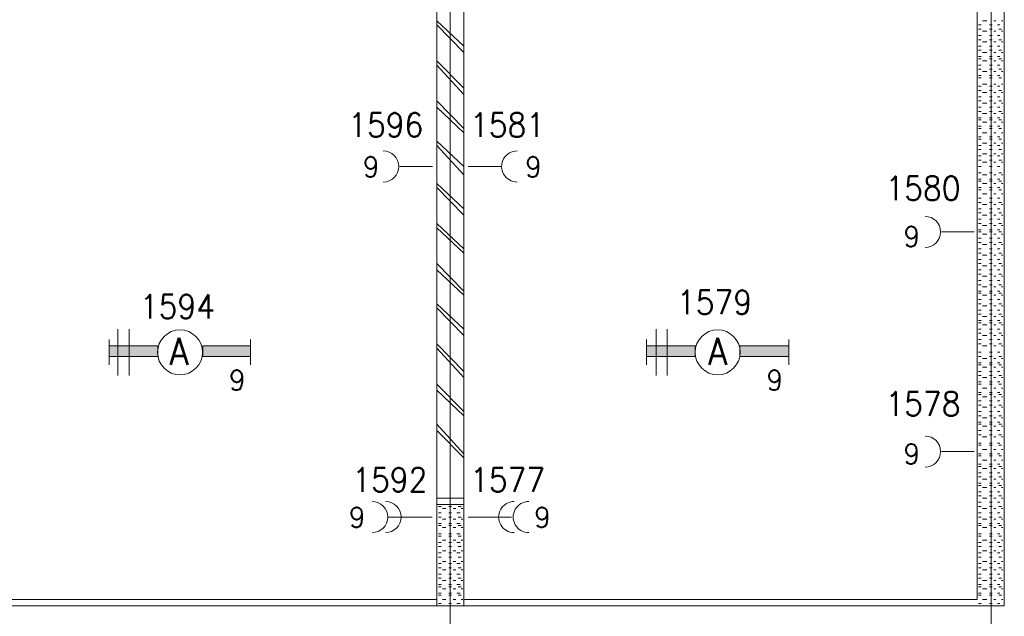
# Model space of a CAD drawing. Header units: metres. Extents: x -167 to -48, y -1901 to -1817.
# Tile 44 of 55: x -70.72 to -63.44, y -1860.23 to -1855.81. Entities that reach past the tile are written whole.
import ezdxf
from ezdxf.enums import TextEntityAlignment as Align

# ---------------------------------------------------------------- set-up
doc = ezdxf.new("R2010")
doc.units = ezdxf.units.M
doc.header["$MEASUREMENT"] = 0
doc.layers.add('Level 1', color=1, linetype='Continuous', lineweight=0)
doc.styles.add('Style-STANDARD', font='STANDARD.shx')

# ---------------------------------------------------------------- blocks, each defined once
blk = doc.blocks.new('FCADE1')
at = {"layer": 'Level 1', "color": 1, "linetype": 'Continuous', "lineweight": 0}
blk.add_circle((0, 0), 1, dxfattribs=at)
blk = doc.blocks.new('FCADE2')
at = {"layer": 'Level 1', "color": 1, "linetype": 'Continuous', "lineweight": 0}
blk.add_circle((0, 0), 1, dxfattribs=at)

msp = doc.modelspace()

# ---------------------------------------------------------------- linework, layer by layer
at = {"layer": 'Level 1', "color": 11, "linetype": 'Continuous', "lineweight": 0}
for p, q in [((-67.5405, -1838.6015), (-67.5405, -1865.3047)), ((-63.5405, -1838.6015), (-63.5405, -1865.3047))]:
    msp.add_line(p, q, dxfattribs=at)
at = {"layer": 'Level 1', "color": 1, "linetype": 'Continuous', "lineweight": 0}
for p, q in [((-67.6382, -1860.1484), (-67.6382, -1852.7578)), ((-67.4389, -1860.1484), (-67.4389, -1852.7578)), ((-63.644, -1860.1015), (-63.644, -1852.7578)), ((-63.4428, -1860.1484), (-63.4428, -1852.7578)), ((-67.4389, -1856.0078), (-67.6382, -1855.8203)), ((-63.603, -1855.8203), (-63.5717, -1855.8203)), ((-63.521, -1855.8203), (-63.5053, -1855.8203)), ((-63.4624, -1855.8203), (-63.4545, -1855.8203)), ((-67.4389, -1856.0547), (-67.6382, -1855.8515)), ((-63.6342, -1855.8515), (-63.6147, -1855.8515)), ((-63.6342, -1855.8828), (-63.6147, -1855.8828)), ((-63.603, -1855.8984), (-63.5717, -1855.8984)), ((-63.5522, -1855.8515), (-63.5327, -1855.8515)), ((-63.5522, -1855.8828), (-63.5327, -1855.8828)), ((-63.521, -1855.8984), (-63.5053, -1855.8984)), ((-63.4936, -1855.8515), (-63.476, -1855.8515)), ((-63.4838, -1855.8828), (-63.4624, -1855.8828)), ((-63.4624, -1855.8984), (-63.4545, -1855.8984)), ((-63.6342, -1855.9296), (-63.6147, -1855.9296)), ((-63.6342, -1855.961), (-63.6147, -1855.961)), ((-63.603, -1855.9766), (-63.5717, -1855.9766)), ((-63.5522, -1855.9296), (-63.5327, -1855.9296)), ((-63.5522, -1855.961), (-63.5327, -1855.961)), ((-63.521, -1855.9766), (-63.5053, -1855.9766)), ((-63.4936, -1855.9296), (-63.476, -1855.9296)), ((-63.4838, -1855.961), (-63.4624, -1855.961)), ((-63.4624, -1855.9766), (-63.4545, -1855.9766)), ((-63.6342, -1856.0078), (-63.6147, -1856.0078)), ((-63.6342, -1856.039), (-63.6147, -1856.039)), ((-63.603, -1856.0547), (-63.5717, -1856.0547)), ((-63.5522, -1856.0078), (-63.5327, -1856.0078)), ((-63.5522, -1856.039), (-63.5327, -1856.039)), ((-63.521, -1856.0547), (-63.5053, -1856.0547)), ((-63.4936, -1856.0078), (-63.476, -1856.0078)), ((-63.4838, -1856.039), (-63.4624, -1856.039)), ((-63.4624, -1856.0547), (-63.4545, -1856.0547)), ((-67.4389, -1856.3203), (-67.6382, -1856.1171)), ((-63.6342, -1856.0859), (-63.6147, -1856.0859)), ((-63.6342, -1856.1015), (-63.6147, -1856.1015)), ((-63.603, -1856.1171), (-63.5717, -1856.1171)), ((-63.5522, -1856.0859), (-63.5327, -1856.0859)), ((-63.5522, -1856.1015), (-63.5327, -1856.1015)), ((-63.521, -1856.1171), (-63.5053, -1856.1171)), ((-63.4936, -1856.0859), (-63.476, -1856.0859)), ((-63.4838, -1856.1015), (-63.4624, -1856.1015)), ((-63.4624, -1856.1171), (-63.4545, -1856.1171)), ((-67.4389, -1856.3671), (-67.6382, -1856.1484)), ((-63.6342, -1856.1484), (-63.6147, -1856.1484)), ((-63.6342, -1856.1797), (-63.6147, -1856.1797)), ((-63.603, -1856.1953), (-63.5717, -1856.1953)), ((-63.5522, -1856.1484), (-63.5327, -1856.1484)), ((-63.5522, -1856.1797), (-63.5327, -1856.1797)), ((-63.521, -1856.1953), (-63.5053, -1856.1953)), ((-63.4936, -1856.1484), (-63.476, -1856.1484)), ((-63.4838, -1856.1797), (-63.4624, -1856.1797)), ((-63.4624, -1856.1953), (-63.4545, -1856.1953)), ((-63.6342, -1856.2266), (-63.6147, -1856.2266)), ((-63.6342, -1856.2422), (-63.6147, -1856.2422)), ((-63.5522, -1856.2266), (-63.5327, -1856.2266)), ((-63.5522, -1856.2422), (-63.5327, -1856.2422)), ((-63.4936, -1856.2266), (-63.476, -1856.2266)), ((-63.4838, -1856.2422), (-63.4624, -1856.2422)), ((-63.6342, -1856.3046), (-63.6147, -1856.3046)), ((-63.6342, -1856.3359), (-63.6147, -1856.3359)), ((-63.603, -1856.289), (-63.5717, -1856.289)), ((-63.603, -1856.3515), (-63.5717, -1856.3515)), ((-63.5522, -1856.3046), (-63.5327, -1856.3046)), ((-63.5522, -1856.3359), (-63.5327, -1856.3359)), ((-63.521, -1856.289), (-63.5053, -1856.289)), ((-63.521, -1856.3515), (-63.5053, -1856.3515)), ((-63.4936, -1856.3046), (-63.476, -1856.3046)), ((-63.4838, -1856.3359), (-63.4624, -1856.3359)), ((-63.4624, -1856.289), (-63.4545, -1856.289)), ((-63.4624, -1856.3515), (-63.4545, -1856.3515)), ((-67.4389, -1856.6172), (-67.6382, -1856.4141)), ((-63.6342, -1856.3827), (-63.6147, -1856.3827)), ((-63.6342, -1856.4141), (-63.6147, -1856.4141)), ((-63.5522, -1856.3827), (-63.5327, -1856.3827)), ((-63.5522, -1856.4141), (-63.5327, -1856.4141)), ((-63.4936, -1856.3827), (-63.476, -1856.3827)), ((-63.4838, -1856.4141), (-63.4624, -1856.4141)), ((-67.4389, -1856.6485), (-67.6382, -1856.4609)), ((-63.6342, -1856.4609), (-63.6147, -1856.4609)), ((-63.6342, -1856.4922), (-63.6147, -1856.4922)), ((-63.603, -1856.4297), (-63.5717, -1856.4297)), ((-63.5522, -1856.4609), (-63.5327, -1856.4609)), ((-63.5522, -1856.4922), (-63.5327, -1856.4922)), ((-63.521, -1856.4297), (-63.5053, -1856.4297)), ((-63.4936, -1856.4609), (-63.476, -1856.4609)), ((-63.4838, -1856.4922), (-63.4624, -1856.4922)), ((-63.4624, -1856.4297), (-63.4545, -1856.4297)), ((-63.6342, -1856.539), (-63.6147, -1856.539)), ((-63.6342, -1856.5546), (-63.6147, -1856.5546)), ((-63.603, -1856.5078), (-63.5717, -1856.5078)), ((-63.603, -1856.5702), (-63.5717, -1856.5702)), ((-63.5522, -1856.539), (-63.5327, -1856.539)), ((-63.5522, -1856.5546), (-63.5327, -1856.5546)), ((-63.521, -1856.5078), (-63.5053, -1856.5078)), ((-63.521, -1856.5702), (-63.5053, -1856.5702)), ((-63.4936, -1856.539), (-63.476, -1856.539)), ((-63.4838, -1856.5546), (-63.4624, -1856.5546)), ((-63.4624, -1856.5078), (-63.4545, -1856.5078)), ((-63.4624, -1856.5702), (-63.4545, -1856.5702)), ((-63.6342, -1856.6015), (-63.6147, -1856.6015)), ((-63.6342, -1856.6172), (-63.6147, -1856.6172)), ((-63.5522, -1856.6015), (-63.5327, -1856.6015)), ((-63.5522, -1856.6172), (-63.5327, -1856.6172)), ((-63.4936, -1856.6015), (-63.476, -1856.6015)), ((-63.4838, -1856.6172), (-63.4624, -1856.6172)), ((-67.4389, -1856.8984), (-67.6382, -1856.7109)), ((-63.6342, -1856.6797), (-63.6147, -1856.6797)), ((-63.6342, -1856.6953), (-63.6147, -1856.6953)), ((-63.603, -1856.6485), (-63.5717, -1856.6485)), ((-63.5522, -1856.6797), (-63.5327, -1856.6797)), ((-63.5522, -1856.6953), (-63.5327, -1856.6953)), ((-63.521, -1856.6485), (-63.5053, -1856.6485)), ((-63.4936, -1856.6797), (-63.476, -1856.6797)), ((-63.4838, -1856.6953), (-63.4624, -1856.6953)), ((-63.4624, -1856.6485), (-63.4545, -1856.6485)), ((-67.4389, -1856.9609), (-67.6382, -1856.7422)), ((-63.6342, -1856.7422), (-63.6147, -1856.7422)), ((-63.6342, -1856.7734), (-63.6147, -1856.7734)), ((-63.603, -1856.7265), (-63.5717, -1856.7265)), ((-63.5522, -1856.7422), (-63.5327, -1856.7422)), ((-63.5522, -1856.7734), (-63.5327, -1856.7734)), ((-63.521, -1856.7265), (-63.5053, -1856.7265)), ((-63.4936, -1856.7422), (-63.476, -1856.7422)), ((-63.4838, -1856.7734), (-63.4624, -1856.7734)), ((-63.4624, -1856.7265), (-63.4545, -1856.7265)), ((-63.6342, -1856.8202), (-63.6147, -1856.8202)), ((-63.6342, -1856.8516), (-63.6147, -1856.8516)), ((-63.603, -1856.8046), (-63.5717, -1856.8046)), ((-63.5522, -1856.8202), (-63.5327, -1856.8202)), ((-63.5522, -1856.8516), (-63.5327, -1856.8516)), ((-63.521, -1856.8046), (-63.5053, -1856.8046)), ((-63.4936, -1856.8202), (-63.476, -1856.8202)), ((-63.4838, -1856.8516), (-63.4624, -1856.8516)), ((-63.4624, -1856.8046), (-63.4545, -1856.8046)), ((-67.6694, -1856.8984), (-67.9116, -1856.8984)), ((-67.4077, -1856.8984), (-67.1635, -1856.8984)), ((-63.6342, -1856.8984), (-63.6147, -1856.8984)), ((-63.603, -1856.8672), (-63.5717, -1856.8672)), ((-63.5522, -1856.8984), (-63.5327, -1856.8984)), ((-63.521, -1856.8672), (-63.5053, -1856.8672)), ((-63.4936, -1856.8984), (-63.476, -1856.8984)), ((-63.4624, -1856.8672), (-63.4545, -1856.8672)), ((-63.6342, -1856.9453), (-63.6147, -1856.9453)), ((-63.6342, -1856.9921), (-63.6147, -1856.9921)), ((-63.6342, -1857.0078), (-63.6147, -1857.0078)), ((-63.603, -1856.9609), (-63.5717, -1856.9609)), ((-63.5522, -1856.9453), (-63.5327, -1856.9453)), ((-63.5522, -1856.9921), (-63.5327, -1856.9921)), ((-63.5522, -1857.0078), (-63.5327, -1857.0078)), ((-63.521, -1856.9609), (-63.5053, -1856.9609)), ((-63.4936, -1856.9921), (-63.476, -1856.9921)), ((-63.4838, -1856.9453), (-63.4624, -1856.9453)), ((-63.4838, -1857.0078), (-63.4624, -1857.0078)), ((-63.4624, -1856.9609), (-63.4545, -1856.9609)), ((-67.4389, -1857.2109), (-67.6382, -1857.0234)), ((-67.4389, -1857.2577), (-67.6382, -1857.0546)), ((-63.6342, -1857.0546), (-63.6147, -1857.0546)), ((-63.6342, -1857.0703), (-63.6147, -1857.0703)), ((-63.603, -1857.0234), (-63.5717, -1857.0234)), ((-63.5522, -1857.0546), (-63.5327, -1857.0546)), ((-63.5522, -1857.0703), (-63.5327, -1857.0703)), ((-63.521, -1857.0234), (-63.5053, -1857.0234)), ((-63.4936, -1857.0546), (-63.476, -1857.0546)), ((-63.4838, -1857.0703), (-63.4624, -1857.0703)), ((-63.4624, -1857.0234), (-63.4545, -1857.0234)), ((-63.6342, -1857.1328), (-63.6147, -1857.1328)), ((-63.603, -1857.1016), (-63.5717, -1857.1016)), ((-63.5522, -1857.1328), (-63.5327, -1857.1328)), ((-63.521, -1857.1016), (-63.5053, -1857.1016)), ((-63.4936, -1857.1328), (-63.476, -1857.1328)), ((-63.4624, -1857.1016), (-63.4545, -1857.1016)), ((-63.6342, -1857.164), (-63.6147, -1857.164)), ((-63.6342, -1857.2109), (-63.6147, -1857.2109)), ((-63.603, -1857.1797), (-63.5717, -1857.1797)), ((-63.5522, -1857.164), (-63.5327, -1857.164)), ((-63.5522, -1857.2109), (-63.5327, -1857.2109)), ((-63.521, -1857.1797), (-63.5053, -1857.1797)), ((-63.4936, -1857.2109), (-63.476, -1857.2109)), ((-63.4838, -1857.164), (-63.4624, -1857.164)), ((-63.4624, -1857.1797), (-63.4545, -1857.1797)), ((-63.6342, -1857.2421), (-63.6147, -1857.2421)), ((-63.6342, -1857.2891), (-63.6147, -1857.2891)), ((-63.603, -1857.2577), (-63.5717, -1857.2577)), ((-63.5522, -1857.2421), (-63.5327, -1857.2421)), ((-63.5522, -1857.2891), (-63.5327, -1857.2891)), ((-63.521, -1857.2577), (-63.5053, -1857.2577)), ((-63.4936, -1857.2891), (-63.476, -1857.2891)), ((-63.4838, -1857.2421), (-63.4624, -1857.2421)), ((-63.4624, -1857.2577), (-63.4545, -1857.2577)), ((-67.4389, -1857.5078), (-67.6382, -1857.3203)), ((-67.4389, -1857.5391), (-67.6382, -1857.3516)), ((-63.6342, -1857.3203), (-63.6147, -1857.3203)), ((-63.6342, -1857.3672), (-63.6147, -1857.3672)), ((-63.603, -1857.3359), (-63.5717, -1857.3359)), ((-63.5522, -1857.3203), (-63.5327, -1857.3203)), ((-63.5522, -1857.3672), (-63.5327, -1857.3672)), ((-63.521, -1857.3359), (-63.5053, -1857.3359)), ((-63.4936, -1857.3672), (-63.476, -1857.3672)), ((-63.4838, -1857.3203), (-63.4624, -1857.3203)), ((-63.4624, -1857.3359), (-63.4545, -1857.3359)), ((-63.6655, -1857.3828), (-63.9077, -1857.3828)), ((-63.6342, -1857.3828), (-63.6147, -1857.3828)), ((-63.6342, -1857.4296), (-63.6147, -1857.4296)), ((-63.603, -1857.3984), (-63.5717, -1857.3984)), ((-63.5522, -1857.3828), (-63.5327, -1857.3828)), ((-63.5522, -1857.4296), (-63.5327, -1857.4296)), ((-63.521, -1857.3984), (-63.5053, -1857.3984)), ((-63.4936, -1857.4296), (-63.476, -1857.4296)), ((-63.4838, -1857.3828), (-63.4624, -1857.3828)), ((-63.4624, -1857.3984), (-63.4545, -1857.3984)), ((-63.6342, -1857.4609), (-63.6147, -1857.4609)), ((-63.6342, -1857.5078), (-63.6147, -1857.5078)), ((-63.603, -1857.4765), (-63.5717, -1857.4765)), ((-63.5522, -1857.4609), (-63.5327, -1857.4609)), ((-63.5522, -1857.5078), (-63.5327, -1857.5078)), ((-63.521, -1857.4765), (-63.5053, -1857.4765)), ((-63.4936, -1857.5078), (-63.476, -1857.5078)), ((-63.4838, -1857.4609), (-63.4624, -1857.4609)), ((-63.4624, -1857.4765), (-63.4545, -1857.4765)), ((-63.6342, -1857.5391), (-63.6147, -1857.5391)), ((-63.6342, -1857.5859), (-63.6147, -1857.5859)), ((-63.603, -1857.5547), (-63.5717, -1857.5547)), ((-63.5522, -1857.5391), (-63.5327, -1857.5391)), ((-63.5522, -1857.5859), (-63.5327, -1857.5859)), ((-63.521, -1857.5547), (-63.5053, -1857.5547)), ((-63.4936, -1857.5859), (-63.476, -1857.5859)), ((-63.4838, -1857.5391), (-63.4624, -1857.5391)), ((-63.4624, -1857.5547), (-63.4545, -1857.5547)), ((-67.4389, -1857.8203), (-67.6382, -1857.6172)), ((-67.4389, -1857.8515), (-67.6382, -1857.664)), ((-63.6342, -1857.6172), (-63.6147, -1857.6172)), ((-63.6342, -1857.664), (-63.6147, -1857.664)), ((-63.603, -1857.6328), (-63.5717, -1857.6328)), ((-63.5522, -1857.6172), (-63.5327, -1857.6172)), ((-63.5522, -1857.664), (-63.5327, -1857.664)), ((-63.521, -1857.6328), (-63.5053, -1857.6328)), ((-63.4936, -1857.664), (-63.476, -1857.664)), ((-63.4838, -1857.6172), (-63.4624, -1857.6172)), ((-63.4624, -1857.6328), (-63.4545, -1857.6328)), ((-63.6342, -1857.6952), (-63.6147, -1857.6952)), ((-63.603, -1857.7109), (-63.5717, -1857.7109)), ((-63.5522, -1857.6952), (-63.5327, -1857.6952)), ((-63.521, -1857.7109), (-63.5053, -1857.7109)), ((-63.4838, -1857.6952), (-63.4624, -1857.6952)), ((-63.4624, -1857.7109), (-63.4545, -1857.7109)), ((-63.6342, -1857.7422), (-63.6147, -1857.7422)), ((-63.6342, -1857.7734), (-63.6147, -1857.7734)), ((-63.603, -1857.7891), (-63.5717, -1857.7891)), ((-63.5522, -1857.7422), (-63.5327, -1857.7422)), ((-63.5522, -1857.7734), (-63.5327, -1857.7734)), ((-63.521, -1857.7891), (-63.5053, -1857.7891)), ((-63.4936, -1857.7422), (-63.476, -1857.7422)), ((-63.4838, -1857.7734), (-63.4624, -1857.7734)), ((-63.4624, -1857.7891), (-63.4545, -1857.7891)), ((-63.6342, -1857.8203), (-63.6147, -1857.8203)), ((-63.6342, -1857.8359), (-63.6147, -1857.8359)), ((-63.6342, -1857.8828), (-63.6147, -1857.8828)), ((-63.603, -1857.8515), (-63.5717, -1857.8515)), ((-63.5522, -1857.8203), (-63.5327, -1857.8203)), ((-63.5522, -1857.8359), (-63.5327, -1857.8359)), ((-63.5522, -1857.8828), (-63.5327, -1857.8828)), ((-63.521, -1857.8515), (-63.5053, -1857.8515)), ((-63.4936, -1857.8203), (-63.476, -1857.8203)), ((-63.4936, -1857.8828), (-63.476, -1857.8828)), ((-63.4838, -1857.8359), (-63.4624, -1857.8359)), ((-63.4624, -1857.8515), (-63.4545, -1857.8515)), ((-67.4389, -1858.1015), (-67.6382, -1857.914)), ((-67.4389, -1858.1484), (-67.6382, -1857.9454)), ((-63.6342, -1857.914), (-63.6147, -1857.914)), ((-63.603, -1857.9296), (-63.5717, -1857.9296)), ((-63.5522, -1857.914), (-63.5327, -1857.914)), ((-63.521, -1857.9296), (-63.5053, -1857.9296)), ((-63.4838, -1857.914), (-63.4624, -1857.914)), ((-63.4624, -1857.9296), (-63.4545, -1857.9296)), ((-63.6342, -1857.961), (-63.6147, -1857.961)), ((-63.6342, -1857.9922), (-63.6147, -1857.9922)), ((-63.603, -1858.0078), (-63.5717, -1858.0078)), ((-63.5522, -1857.961), (-63.5327, -1857.961)), ((-63.5522, -1857.9922), (-63.5327, -1857.9922)), ((-63.521, -1858.0078), (-63.5053, -1858.0078)), ((-63.4936, -1857.961), (-63.476, -1857.961)), ((-63.4838, -1857.9922), (-63.4624, -1857.9922)), ((-63.4624, -1858.0078), (-63.4545, -1858.0078)), ((-69.9975, -1858.4453), (-69.9975, -1858.1015)), ((-69.9116, -1858.4453), (-69.9116, -1858.1015)), ((-66.017, -1858.4453), (-66.017, -1858.1015)), ((-65.935, -1858.4453), (-65.935, -1858.1015)), ((-63.6342, -1858.039), (-63.6147, -1858.039)), ((-63.6342, -1858.0547), (-63.6147, -1858.0547)), ((-63.6342, -1858.1015), (-63.6147, -1858.1015)), ((-63.603, -1858.0703), (-63.5717, -1858.0703)), ((-63.5522, -1858.039), (-63.5327, -1858.039)), ((-63.5522, -1858.0547), (-63.5327, -1858.0547)), ((-63.5522, -1858.1015), (-63.5327, -1858.1015)), ((-63.521, -1858.0703), (-63.5053, -1858.0703)), ((-63.4936, -1858.039), (-63.476, -1858.039)), ((-63.4936, -1858.1015), (-63.476, -1858.1015)), ((-63.4838, -1858.0547), (-63.4624, -1858.0547)), ((-63.4624, -1858.0703), (-63.4545, -1858.0703)), ((-63.6342, -1858.1327), (-63.6147, -1858.1327)), ((-63.603, -1858.1484), (-63.5717, -1858.1484)), ((-63.5522, -1858.1327), (-63.5327, -1858.1327)), ((-63.521, -1858.1484), (-63.5053, -1858.1484)), ((-63.4838, -1858.1327), (-63.4624, -1858.1327)), ((-63.4624, -1858.1484), (-63.4545, -1858.1484)), ((-70.06, -1858.1797), (-70.06, -1858.3671)), ((-69.0151, -1858.1797), (-69.0151, -1858.3671)), ((-67.4389, -1858.4141), (-67.6382, -1858.211)), ((-67.4389, -1858.4609), (-67.6382, -1858.2422)), ((-66.0874, -1858.1797), (-66.0874, -1858.3671)), ((-65.0366, -1858.1797), (-65.0366, -1858.3671)), ((-63.6342, -1858.1797), (-63.6147, -1858.1797)), ((-63.6342, -1858.211), (-63.6147, -1858.211)), ((-63.603, -1858.2266), (-63.5717, -1858.2266)), ((-63.5522, -1858.1797), (-63.5327, -1858.1797)), ((-63.5522, -1858.211), (-63.5327, -1858.211)), ((-63.521, -1858.2266), (-63.5053, -1858.2266)), ((-63.4936, -1858.1797), (-63.476, -1858.1797)), ((-63.4838, -1858.211), (-63.4624, -1858.211)), ((-63.4624, -1858.2266), (-63.4545, -1858.2266)), ((-63.6342, -1858.2734), (-63.6147, -1858.2734)), ((-63.6342, -1858.3046), (-63.6147, -1858.3046)), ((-63.603, -1858.3203), (-63.5717, -1858.3203)), ((-63.5522, -1858.2734), (-63.5327, -1858.2734)), ((-63.5522, -1858.3046), (-63.5327, -1858.3046)), ((-63.521, -1858.3203), (-63.5053, -1858.3203)), ((-63.4936, -1858.2734), (-63.476, -1858.2734)), ((-63.4838, -1858.3046), (-63.4624, -1858.3046)), ((-63.4624, -1858.3203), (-63.4545, -1858.3203)), ((-63.644, -1858.5702), (-63.644, -1858.3671)), ((-63.644, -1858.3827), (-63.644, -1858.3985)), ((-63.6342, -1858.3515), (-63.6147, -1858.3515)), ((-63.6342, -1858.3671), (-63.6147, -1858.3671)), ((-63.603, -1858.3827), (-63.5717, -1858.3827)), ((-63.5522, -1858.3515), (-63.5327, -1858.3515)), ((-63.5522, -1858.3671), (-63.5327, -1858.3671)), ((-63.521, -1858.3827), (-63.5053, -1858.3827)), ((-63.4936, -1858.3515), (-63.476, -1858.3515)), ((-63.4838, -1858.3671), (-63.4624, -1858.3671)), ((-63.4624, -1858.3827), (-63.4545, -1858.3827)), ((-63.644, -1858.4609), (-63.644, -1858.4766)), ((-63.6342, -1858.4141), (-63.6147, -1858.4141)), ((-63.6342, -1858.4453), (-63.6147, -1858.4453)), ((-63.603, -1858.4609), (-63.5717, -1858.4609)), ((-63.5522, -1858.4141), (-63.5327, -1858.4141)), ((-63.5522, -1858.4453), (-63.5327, -1858.4453)), ((-63.521, -1858.4609), (-63.5053, -1858.4609)), ((-63.4936, -1858.4141), (-63.476, -1858.4141)), ((-63.4838, -1858.4453), (-63.4624, -1858.4453)), ((-63.4624, -1858.4609), (-63.4545, -1858.4609)), ((-63.4428, -1858.4141), (-63.4428, -1858.4297)), ((-67.4389, -1858.7109), (-67.6382, -1858.5078)), ((-63.644, -1858.5234), (-63.644, -1858.539)), ((-63.6342, -1858.4922), (-63.6147, -1858.4922)), ((-63.6342, -1858.5078), (-63.6147, -1858.5078)), ((-63.603, -1858.539), (-63.5717, -1858.539)), ((-63.5522, -1858.4922), (-63.5327, -1858.4922)), ((-63.5522, -1858.5078), (-63.5327, -1858.5078)), ((-63.521, -1858.539), (-63.5053, -1858.539)), ((-63.4936, -1858.4922), (-63.476, -1858.4922)), ((-63.4838, -1858.5078), (-63.4624, -1858.5078)), ((-63.4624, -1858.539), (-63.4545, -1858.539)), ((-63.4428, -1858.4922), (-63.4428, -1858.5078)), ((-63.4428, -1858.539), (-63.4428, -1858.5546)), ((-67.4389, -1858.7422), (-67.6382, -1858.5546)), ((-63.6342, -1858.5702), (-63.6147, -1858.5702)), ((-63.6342, -1858.5859), (-63.6147, -1858.5859)), ((-63.603, -1858.6015), (-63.5717, -1858.6015)), ((-63.5522, -1858.5702), (-63.5327, -1858.5702)), ((-63.5522, -1858.5859), (-63.5327, -1858.5859)), ((-63.521, -1858.6015), (-63.5053, -1858.6015)), ((-63.4936, -1858.5702), (-63.476, -1858.5702)), ((-63.4838, -1858.5859), (-63.4624, -1858.5859)), ((-63.4624, -1858.6015), (-63.4545, -1858.6015)), ((-63.6342, -1858.6328), (-63.6147, -1858.6328)), ((-63.6342, -1858.6641), (-63.6147, -1858.6641)), ((-63.603, -1858.6797), (-63.5717, -1858.6797)), ((-63.5522, -1858.6328), (-63.5327, -1858.6328)), ((-63.5522, -1858.6641), (-63.5327, -1858.6641)), ((-63.521, -1858.6797), (-63.5053, -1858.6797)), ((-63.4936, -1858.6328), (-63.476, -1858.6328)), ((-63.4838, -1858.6641), (-63.4624, -1858.6641)), ((-63.4624, -1858.6797), (-63.4545, -1858.6797)), ((-63.6342, -1858.7109), (-63.6147, -1858.7109)), ((-63.6342, -1858.7422), (-63.6147, -1858.7422)), ((-63.603, -1858.7578), (-63.5717, -1858.7578)), ((-63.5522, -1858.7109), (-63.5327, -1858.7109)), ((-63.5522, -1858.7422), (-63.5327, -1858.7422)), ((-63.521, -1858.7578), (-63.5053, -1858.7578)), ((-63.4936, -1858.7109), (-63.476, -1858.7109)), ((-63.4838, -1858.7422), (-63.4624, -1858.7422)), ((-63.4624, -1858.7578), (-63.4545, -1858.7578)), ((-67.4389, -1859.0234), (-67.6382, -1858.8046)), ((-63.6342, -1858.789), (-63.6147, -1858.789)), ((-63.6342, -1858.8046), (-63.6147, -1858.8046)), ((-63.603, -1858.8202), (-63.5717, -1858.8202)), ((-63.5522, -1858.789), (-63.5327, -1858.789)), ((-63.5522, -1858.8046), (-63.5327, -1858.8046)), ((-63.521, -1858.8202), (-63.5053, -1858.8202)), ((-63.4936, -1858.789), (-63.476, -1858.789)), ((-63.4838, -1858.8046), (-63.4624, -1858.8046)), ((-63.4624, -1858.8202), (-63.4545, -1858.8202)), ((-67.4389, -1859.0547), (-67.6382, -1858.8516)), ((-63.6342, -1858.8516), (-63.6147, -1858.8516)), ((-63.6342, -1858.8828), (-63.6147, -1858.8828)), ((-63.603, -1858.8984), (-63.5717, -1858.8984)), ((-63.5522, -1858.8516), (-63.5327, -1858.8516)), ((-63.5522, -1858.8828), (-63.5327, -1858.8828)), ((-63.521, -1858.8984), (-63.5053, -1858.8984)), ((-63.4936, -1858.8516), (-63.476, -1858.8516)), ((-63.4838, -1858.8828), (-63.4624, -1858.8828)), ((-63.4624, -1858.8984), (-63.4545, -1858.8984)), ((-63.6342, -1858.9453), (-63.6147, -1858.9453)), ((-63.6342, -1858.9609), (-63.6147, -1858.9609)), ((-63.5522, -1858.9453), (-63.5327, -1858.9453)), ((-63.5522, -1858.9609), (-63.5327, -1858.9609)), ((-63.4936, -1858.9453), (-63.476, -1858.9453)), ((-63.4838, -1858.9609), (-63.4624, -1858.9609)), ((-63.6655, -1859.0078), (-63.9077, -1859.0078)), ((-63.6342, -1859.0234), (-63.6147, -1859.0234)), ((-63.6342, -1859.039), (-63.6147, -1859.039)), ((-63.603, -1858.9921), (-63.5717, -1858.9921)), ((-63.5522, -1859.0234), (-63.5327, -1859.0234)), ((-63.5522, -1859.039), (-63.5327, -1859.039)), ((-63.521, -1858.9921), (-63.5053, -1858.9921)), ((-63.4936, -1859.0234), (-63.476, -1859.0234)), ((-63.4838, -1859.039), (-63.4624, -1859.039)), ((-63.4624, -1858.9921), (-63.4545, -1858.9921)), ((-63.6342, -1859.1016), (-63.6147, -1859.1016)), ((-63.6342, -1859.1172), (-63.6147, -1859.1172)), ((-63.603, -1859.0703), (-63.5717, -1859.0703)), ((-63.5522, -1859.1016), (-63.5327, -1859.1016)), ((-63.5522, -1859.1172), (-63.5327, -1859.1172)), ((-63.521, -1859.0703), (-63.5053, -1859.0703)), ((-63.4936, -1859.1016), (-63.476, -1859.1016)), ((-63.4838, -1859.1172), (-63.4624, -1859.1172)), ((-63.4624, -1859.0703), (-63.4545, -1859.0703)), ((-63.6342, -1859.164), (-63.6147, -1859.164)), ((-63.603, -1859.1328), (-63.5717, -1859.1328)), ((-63.5522, -1859.164), (-63.5327, -1859.164)), ((-63.521, -1859.1328), (-63.5053, -1859.1328)), ((-63.4936, -1859.164), (-63.476, -1859.164)), ((-63.4624, -1859.1328), (-63.4545, -1859.1328)), ((-63.6342, -1859.1953), (-63.6147, -1859.1953)), ((-63.6342, -1859.2421), (-63.6147, -1859.2421)), ((-63.6342, -1859.2577), (-63.6147, -1859.2577)), ((-63.603, -1859.2109), (-63.5717, -1859.2109)), ((-63.5522, -1859.1953), (-63.5327, -1859.1953)), ((-63.5522, -1859.2421), (-63.5327, -1859.2421)), ((-63.5522, -1859.2577), (-63.5327, -1859.2577)), ((-63.521, -1859.2109), (-63.5053, -1859.2109)), ((-63.4936, -1859.2421), (-63.476, -1859.2421)), ((-63.4838, -1859.1953), (-63.4624, -1859.1953)), ((-63.4838, -1859.2577), (-63.4624, -1859.2577)), ((-63.4624, -1859.2109), (-63.4545, -1859.2109)), ((-63.6342, -1859.3047), (-63.6147, -1859.3047)), ((-63.6342, -1859.3359), (-63.6147, -1859.3359)), ((-63.603, -1859.2734), (-63.5717, -1859.2734)), ((-63.5522, -1859.3047), (-63.5327, -1859.3047)), ((-63.5522, -1859.3359), (-63.5327, -1859.3359)), ((-63.521, -1859.2734), (-63.5053, -1859.2734)), ((-63.4936, -1859.3047), (-63.476, -1859.3047)), ((-63.4838, -1859.3359), (-63.4624, -1859.3359)), ((-63.4624, -1859.2734), (-63.4545, -1859.2734)), ((-67.6382, -1859.3516), (-67.4389, -1859.3516)), ((-67.6382, -1859.3984), (-67.4389, -1859.3984)), ((-63.6342, -1859.3828), (-63.6147, -1859.3828)), ((-63.603, -1859.3516), (-63.5717, -1859.3516)), ((-63.5522, -1859.3828), (-63.5327, -1859.3828)), ((-63.521, -1859.3516), (-63.5053, -1859.3516)), ((-63.4936, -1859.3828), (-63.476, -1859.3828)), ((-63.4624, -1859.3516), (-63.4545, -1859.3516)), ((-67.6264, -1859.414), (-67.6069, -1859.414)), ((-67.6264, -1859.4609), (-67.6069, -1859.4609)), ((-67.5952, -1859.4296), (-67.5717, -1859.4296)), ((-67.5483, -1859.414), (-67.5288, -1859.414)), ((-67.5483, -1859.4609), (-67.5288, -1859.4609)), ((-67.5171, -1859.4296), (-67.4975, -1859.4296)), ((-67.4897, -1859.4609), (-67.4663, -1859.4609)), ((-67.48, -1859.414), (-67.4585, -1859.414)), ((-67.4585, -1859.4296), (-67.4467, -1859.4296)), ((-63.6342, -1859.414), (-63.6147, -1859.414)), ((-63.6342, -1859.4609), (-63.6147, -1859.4609)), ((-63.603, -1859.4296), (-63.5717, -1859.4296)), ((-63.5522, -1859.414), (-63.5327, -1859.414)), ((-63.5522, -1859.4609), (-63.5327, -1859.4609)), ((-63.521, -1859.4296), (-63.5053, -1859.4296)), ((-63.4936, -1859.4609), (-63.476, -1859.4609)), ((-63.4838, -1859.414), (-63.4624, -1859.414)), ((-63.4624, -1859.4296), (-63.4545, -1859.4296)), ((-67.9975, -1859.4921), (-67.6733, -1859.4921)), ((-67.6264, -1859.4921), (-67.6069, -1859.4921)), ((-67.6264, -1859.5391), (-67.6069, -1859.5391)), ((-67.6264, -1859.5547), (-67.6069, -1859.5547)), ((-67.5952, -1859.5078), (-67.5717, -1859.5078)), ((-67.5483, -1859.4921), (-67.5288, -1859.4921)), ((-67.5483, -1859.5391), (-67.5288, -1859.5391)), ((-67.5483, -1859.5547), (-67.5288, -1859.5547)), ((-67.5171, -1859.5078), (-67.4975, -1859.5078)), ((-67.4897, -1859.5391), (-67.4663, -1859.5391)), ((-67.48, -1859.4921), (-67.4585, -1859.4921)), ((-67.48, -1859.5547), (-67.4585, -1859.5547)), ((-67.4585, -1859.5078), (-67.4467, -1859.5078)), ((-67.0854, -1859.4921), (-67.4077, -1859.4921)), ((-63.6342, -1859.4921), (-63.6147, -1859.4921)), ((-63.6342, -1859.5391), (-63.6147, -1859.5391)), ((-63.6342, -1859.5547), (-63.6147, -1859.5547)), ((-63.603, -1859.5078), (-63.5717, -1859.5078)), ((-63.5522, -1859.4921), (-63.5327, -1859.4921)), ((-63.5522, -1859.5391), (-63.5327, -1859.5391)), ((-63.5522, -1859.5547), (-63.5327, -1859.5547)), ((-63.521, -1859.5078), (-63.5053, -1859.5078)), ((-63.4936, -1859.5391), (-63.476, -1859.5391)), ((-63.4838, -1859.4921), (-63.4624, -1859.4921)), ((-63.4838, -1859.5547), (-63.4624, -1859.5547)), ((-63.4624, -1859.5078), (-63.4545, -1859.5078)), ((-67.6264, -1859.6172), (-67.6069, -1859.6172)), ((-67.5952, -1859.5703), (-67.5717, -1859.5703)), ((-67.5483, -1859.6172), (-67.5288, -1859.6172)), ((-67.5171, -1859.5703), (-67.4975, -1859.5703)), ((-67.4897, -1859.6172), (-67.4663, -1859.6172)), ((-67.4585, -1859.5703), (-67.4467, -1859.5703)), ((-63.6342, -1859.6172), (-63.6147, -1859.6172)), ((-63.603, -1859.5703), (-63.5717, -1859.5703)), ((-63.5522, -1859.6172), (-63.5327, -1859.6172)), ((-63.521, -1859.5703), (-63.5053, -1859.5703)), ((-63.4936, -1859.6172), (-63.476, -1859.6172)), ((-63.4624, -1859.5703), (-63.4545, -1859.5703)), ((-67.6264, -1859.6328), (-67.6069, -1859.6328)), ((-67.6264, -1859.6796), (-67.6069, -1859.6796)), ((-67.5952, -1859.664), (-67.5717, -1859.664)), ((-67.5483, -1859.6328), (-67.5288, -1859.6328)), ((-67.5483, -1859.6796), (-67.5288, -1859.6796)), ((-67.5171, -1859.664), (-67.4975, -1859.664)), ((-67.4897, -1859.6796), (-67.4663, -1859.6796)), ((-67.48, -1859.6328), (-67.4585, -1859.6328)), ((-67.4585, -1859.664), (-67.4467, -1859.664)), ((-63.6342, -1859.6328), (-63.6147, -1859.6328)), ((-63.6342, -1859.6796), (-63.6147, -1859.6796)), ((-63.603, -1859.664), (-63.5717, -1859.664)), ((-63.5522, -1859.6328), (-63.5327, -1859.6328)), ((-63.5522, -1859.6796), (-63.5327, -1859.6796)), ((-63.521, -1859.664), (-63.5053, -1859.664)), ((-63.4936, -1859.6796), (-63.476, -1859.6796)), ((-63.4838, -1859.6328), (-63.4624, -1859.6328)), ((-63.4624, -1859.664), (-63.4545, -1859.664)), ((-67.6264, -1859.7109), (-67.6069, -1859.7109)), ((-67.6264, -1859.7578), (-67.6069, -1859.7578)), ((-67.5952, -1859.7422), (-67.5717, -1859.7422)), ((-67.5483, -1859.7109), (-67.5288, -1859.7109)), ((-67.5483, -1859.7578), (-67.5288, -1859.7578)), ((-67.5171, -1859.7422), (-67.4975, -1859.7422)), ((-67.4897, -1859.7578), (-67.4663, -1859.7578)), ((-67.48, -1859.7109), (-67.4585, -1859.7109)), ((-67.4585, -1859.7422), (-67.4467, -1859.7422)), ((-63.6342, -1859.7109), (-63.6147, -1859.7109)), ((-63.6342, -1859.7578), (-63.6147, -1859.7578)), ((-63.603, -1859.7422), (-63.5717, -1859.7422)), ((-63.5522, -1859.7109), (-63.5327, -1859.7109)), ((-63.5522, -1859.7578), (-63.5327, -1859.7578)), ((-63.521, -1859.7422), (-63.5053, -1859.7422)), ((-63.4936, -1859.7578), (-63.476, -1859.7578)), ((-63.4838, -1859.7109), (-63.4624, -1859.7109)), ((-63.4624, -1859.7422), (-63.4545, -1859.7422)), ((-67.6264, -1859.7891), (-67.6069, -1859.7891)), ((-67.6264, -1859.8359), (-67.6069, -1859.8359)), ((-67.5952, -1859.8203), (-67.5717, -1859.8203)), ((-67.5483, -1859.7891), (-67.5288, -1859.7891)), ((-67.5483, -1859.8359), (-67.5288, -1859.8359)), ((-67.5171, -1859.8203), (-67.4975, -1859.8203)), ((-67.4897, -1859.8359), (-67.4663, -1859.8359)), ((-67.48, -1859.7891), (-67.4585, -1859.7891)), ((-67.4585, -1859.8203), (-67.4467, -1859.8203)), ((-63.6342, -1859.7891), (-63.6147, -1859.7891)), ((-63.6342, -1859.8359), (-63.6147, -1859.8359)), ((-63.603, -1859.8203), (-63.5717, -1859.8203)), ((-63.5522, -1859.7891), (-63.5327, -1859.7891)), ((-63.5522, -1859.8359), (-63.5327, -1859.8359)), ((-63.521, -1859.8203), (-63.5053, -1859.8203)), ((-63.4936, -1859.8359), (-63.476, -1859.8359)), ((-63.4838, -1859.7891), (-63.4624, -1859.7891)), ((-63.4624, -1859.8203), (-63.4545, -1859.8203)), ((-67.6264, -1859.8671), (-67.6069, -1859.8671)), ((-67.6264, -1859.914), (-67.6069, -1859.914)), ((-67.5952, -1859.8828), (-67.5717, -1859.8828)), ((-67.5483, -1859.8671), (-67.5288, -1859.8671)), ((-67.5483, -1859.914), (-67.5288, -1859.914)), ((-67.5171, -1859.8828), (-67.4975, -1859.8828)), ((-67.4897, -1859.914), (-67.4663, -1859.914)), ((-67.48, -1859.8671), (-67.4585, -1859.8671)), ((-67.4585, -1859.8828), (-67.4467, -1859.8828)), ((-63.6342, -1859.8671), (-63.6147, -1859.8671)), ((-63.6342, -1859.914), (-63.6147, -1859.914)), ((-63.603, -1859.8828), (-63.5717, -1859.8828)), ((-63.5522, -1859.8671), (-63.5327, -1859.8671)), ((-63.5522, -1859.914), (-63.5327, -1859.914)), ((-63.521, -1859.8828), (-63.5053, -1859.8828)), ((-63.4936, -1859.914), (-63.476, -1859.914)), ((-63.4838, -1859.8671), (-63.4624, -1859.8671)), ((-63.4624, -1859.8828), (-63.4545, -1859.8828)), ((-67.6264, -1859.9454), (-67.6069, -1859.9454)), ((-67.6264, -1859.9922), (-67.6069, -1859.9922)), ((-67.5952, -1859.961), (-67.5717, -1859.961)), ((-67.5483, -1859.9454), (-67.5288, -1859.9454)), ((-67.5483, -1859.9922), (-67.5288, -1859.9922)), ((-67.5171, -1859.961), (-67.4975, -1859.961)), ((-67.4897, -1859.9922), (-67.4663, -1859.9922)), ((-67.48, -1859.9454), (-67.4585, -1859.9454)), ((-67.4585, -1859.961), (-67.4467, -1859.961)), ((-63.6342, -1859.9454), (-63.6147, -1859.9454)), ((-63.6342, -1859.9922), (-63.6147, -1859.9922)), ((-63.603, -1859.961), (-63.5717, -1859.961)), ((-63.5522, -1859.9454), (-63.5327, -1859.9454)), ((-63.5522, -1859.9922), (-63.5327, -1859.9922)), ((-63.521, -1859.961), (-63.5053, -1859.961)), ((-63.4936, -1859.9922), (-63.476, -1859.9922)), ((-63.4838, -1859.9454), (-63.4624, -1859.9454)), ((-63.4624, -1859.961), (-63.4545, -1859.961)), ((-67.6264, -1860.0078), (-67.6069, -1860.0078)), ((-67.6264, -1860.0547), (-67.6069, -1860.0547)), ((-67.5952, -1860.0234), (-67.5717, -1860.0234)), ((-67.5483, -1860.0078), (-67.5288, -1860.0078)), ((-67.5483, -1860.0547), (-67.5288, -1860.0547)), ((-67.5171, -1860.0234), (-67.4975, -1860.0234)), ((-67.4897, -1860.0547), (-67.4663, -1860.0547)), ((-67.48, -1860.0078), (-67.4585, -1860.0078)), ((-67.4585, -1860.0234), (-67.4467, -1860.0234)), ((-63.6342, -1860.0078), (-63.6147, -1860.0078)), ((-63.6342, -1860.0547), (-63.6147, -1860.0547)), ((-63.603, -1860.0234), (-63.5717, -1860.0234)), ((-63.5522, -1860.0078), (-63.5327, -1860.0078)), ((-63.5522, -1860.0547), (-63.5327, -1860.0547)), ((-63.521, -1860.0234), (-63.5053, -1860.0234)), ((-63.4936, -1860.0547), (-63.476, -1860.0547)), ((-63.4838, -1860.0078), (-63.4624, -1860.0078)), ((-63.4624, -1860.0234), (-63.4545, -1860.0234)), ((-71.435, -1860.1015), (-67.6382, -1860.1015)), ((-67.6264, -1860.0703), (-67.6069, -1860.0703)), ((-67.6264, -1860.1327), (-67.6069, -1860.1327)), ((-67.5952, -1860.1015), (-67.5717, -1860.1015)), ((-67.5483, -1860.0703), (-67.5288, -1860.0703)), ((-67.5483, -1860.1327), (-67.5288, -1860.1327)), ((-67.5171, -1860.1015), (-67.4975, -1860.1015)), ((-67.4897, -1860.1327), (-67.4663, -1860.1327)), ((-67.48, -1860.0703), (-67.4585, -1860.0703)), ((-67.4585, -1860.1015), (-67.4467, -1860.1015)), ((-67.4389, -1860.1015), (-63.644, -1860.1015)), ((-63.6342, -1860.0703), (-63.6147, -1860.0703)), ((-63.6342, -1860.1327), (-63.6147, -1860.1327)), ((-63.603, -1860.1015), (-63.5717, -1860.1015)), ((-63.5522, -1860.0703), (-63.5327, -1860.0703)), ((-63.5522, -1860.1327), (-63.5327, -1860.1327)), ((-63.521, -1860.1015), (-63.5053, -1860.1015)), ((-63.4936, -1860.1327), (-63.476, -1860.1327)), ((-63.4838, -1860.0703), (-63.4624, -1860.0703)), ((-63.4624, -1860.1015), (-63.4545, -1860.1015)), ((-87.5971, -1860.1484), (-63.4428, -1860.1484))]:
    msp.add_line(p, q, dxfattribs=at)
for centre, start, end in [((-68.0346, -1856.8985), 270.00006, 89.99997), ((-67.0444, -1856.8985), 90.00002, 270.00013), ((-64.0288, -1857.3828), 270.00006, 89.99997), ((-64.0288, -1859.0078), 270.00006, 89.99997), ((-68.1167, -1859.4921), 270.00006, 90.00005), ((-68.0171, -1859.4921), 270.00006, 90.00005), ((-67.0659, -1859.4921), 90.00002, 270.00019), ((-66.9585, -1859.4921), 90.00002, 270.00019)]:
    msp.add_arc(centre, 0.1152, start, end, dxfattribs=at)
for points in [[(-69.7007, -1858.3046), (-70.06, -1858.3046), (-69.7007, -1858.2266), (-70.06, -1858.2266)], [(-65.728, -1858.3046), (-66.0874, -1858.3046), (-65.728, -1858.2266), (-66.0874, -1858.2266)]]:
    msp.add_solid(points, dxfattribs=at)
at = {"layer": 'Level 1', "color": 1, "linetype": 'Continuous', "lineweight": 0, "extrusion": (0, 0, -1)}
for points in [[(69.3686, -1858.2266), (69.0151, -1858.2266), (69.3686, -1858.3046), (69.0151, -1858.3046)], [(65.3979, -1858.2266), (65.0366, -1858.2266), (65.3979, -1858.3046), (65.0366, -1858.3046)]]:
    msp.add_solid(points, dxfattribs=at)
at = {"layer": 'Level 1', "color": 1, "linetype": 'Continuous', "lineweight": 0}
for points in [[(-69.7007, -1858.3046), (-70.06, -1858.3046), (-70.06, -1858.2266), (-69.7007, -1858.2266)], [(-69.3686, -1858.2266), (-69.0151, -1858.2266), (-69.0151, -1858.3046), (-69.3686, -1858.3046)], [(-65.728, -1858.3046), (-66.0874, -1858.3046), (-66.0874, -1858.2266), (-65.728, -1858.2266)], [(-65.3979, -1858.2266), (-65.0366, -1858.2266), (-65.0366, -1858.3046), (-65.3979, -1858.3046)]]:
    msp.add_3dface(points, dxfattribs=at)

# ---------------------------------------------------------------- block references
at = {"layer": 'Level 1', "color": 1, "linetype": 'Continuous', "lineweight": 0, "xscale": 0.1663, "yscale": 0.1663}
for name, p in [('FCADE1', (-69.5366, -1858.2734)), ('FCADE2', (-65.562, -1858.2734))]:
    msp.add_blockref(name, p, dxfattribs=at)

# ---------------------------------------------------------------- texts
at = {"layer": 'Level 1', "color": 1, "linetype": 'Continuous', "lineweight": 0, "style": 'Style-STANDARD'}
for s, height, p in [('1596', 0.1777, (-68.0157, -1856.6797)), ('1581', 0.1777, (-67.1153, -1856.6797)), ('9', 0.1523, (-68.1239, -1856.9765)), ('9', 0.1523, (-66.9247, -1856.9765)), ('1580', 0.1777, (-64.0442, -1857.1484)), ('9', 0.1523, (-64.1278, -1857.4921)), ('1579', 0.1777, (-65.5853, -1857.9922)), ('1594', 0.1777, (-69.556, -1858.0234)), ('9', 0.1523, (-69.1141, -1858.5546)), ('9', 0.1523, (-65.1395, -1858.5546)), ('1578', 0.1777, (-64.0442, -1858.7422)), ('9', 0.1523, (-64.1278, -1859.1016)), ('1592', 0.1777, (-67.9857, -1859.3047)), ('1577', 0.1777, (-67.1146, -1859.3047)), ('9', 0.1523, (-68.2274, -1859.5703)), ('9', 0.1523, (-66.8582, -1859.5703))]:
    msp.add_text(s, height=height, dxfattribs=at).set_placement(p, align=Align.CENTER)
for p in [(-69.4743, -1858.3671), (-65.4919, -1858.3671)]:
    msp.add_text('A', height=0.2011, dxfattribs=at).set_placement(p, align=Align.RIGHT)

doc.saveas('drawing.dxf')
